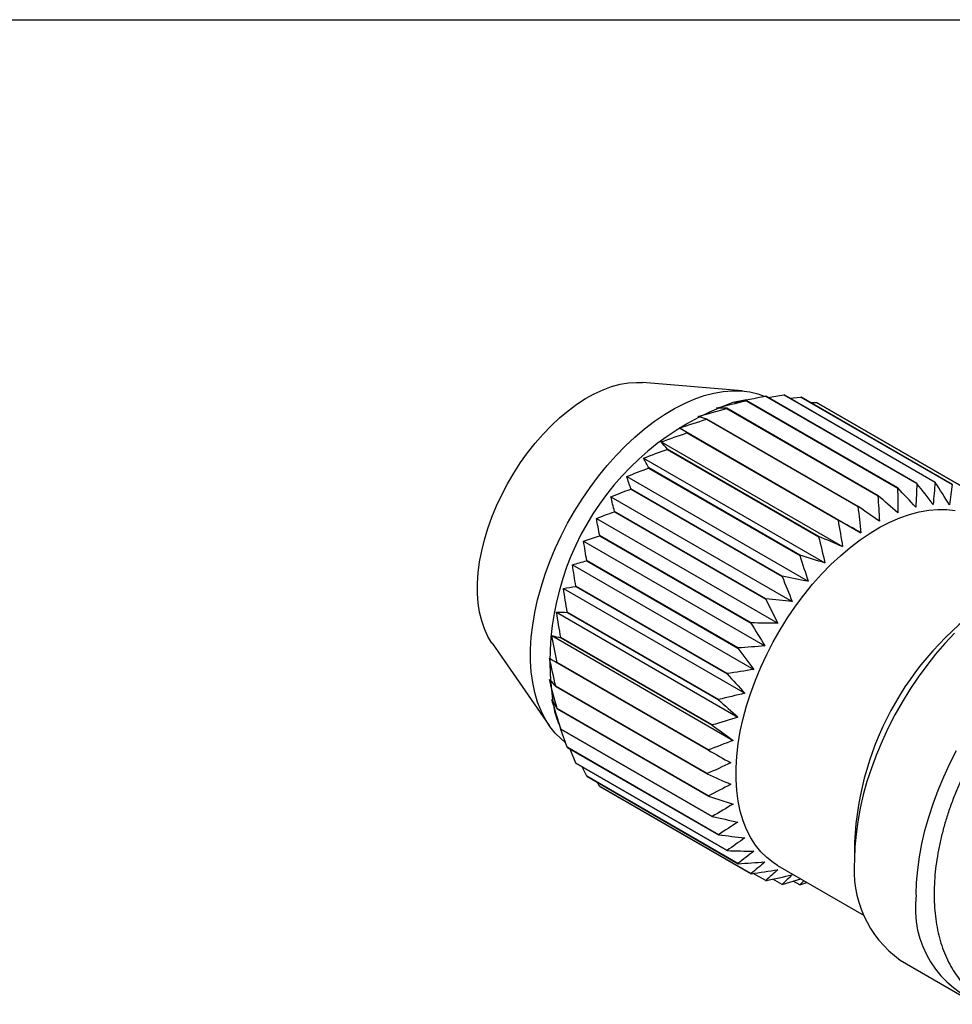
# Model space of a CAD drawing. Header units: millimetres. Extents: x 6 to 273, y 6 to 210.
# Tile 4 of 5: x 211 to 243, y 176 to 210. Entities that reach past the tile are written whole.
import ezdxf

# ---------------------------------------------------------------- set-up
doc = ezdxf.new("R2010")
doc.units = ezdxf.units.MM
doc.linetypes.add('SLD-Solid', pattern=[0])
doc.layers.add('TEXT', color=140, linetype='SLD-Solid', lineweight=25)

msp = doc.modelspace()

# ---------------------------------------------------------------- linework, layer by layer
for p, q in [((235.75, 196.935), (232.36, 197.221)), ((236.539, 196.758), (241.682, 193.789)), ((241.688, 193.79), (236.546, 196.759)), ((236.616, 196.718), (237.16, 196.799)), ((237.16, 196.799), (242.303, 193.831)), ((242.309, 193.83), (237.167, 196.799)), ((237.353, 196.692), (237.741, 196.728)), ((237.741, 196.728), (242.884, 193.76)), ((242.89, 193.758), (237.747, 196.727)), ((235.896, 196.632), (235.432, 196.539)), ((235.888, 196.604), (241.03, 193.636)), ((241.037, 193.638), (235.895, 196.606)), ((238.073, 196.539), (238.273, 196.547)), ((238.273, 196.547), (243.415, 193.578)), ((243.42, 193.575), (238.278, 196.544)), ((235.217, 196.342), (240.36, 193.373)), ((240.367, 193.376), (235.224, 196.345)), ((234.538, 195.974), (239.681, 193.006)), ((239.688, 193.01), (234.545, 195.979)), ((233.619, 195.678), (239.783, 192.12)), ((233.862, 195.508), (239.005, 192.54)), ((239.012, 192.545), (233.869, 195.514)), ((232.999, 195.205), (239.162, 191.647)), ((233.2, 194.951), (238.343, 191.982)), ((238.349, 191.989), (233.207, 194.957)), ((232.397, 194.651), (238.56, 191.093)), ((232.563, 194.312), (237.705, 191.343)), ((237.712, 191.35), (232.569, 194.319)), ((231.823, 194.026), (237.986, 190.468)), ((231.961, 193.601), (237.103, 190.632)), ((237.11, 190.64), (231.967, 193.609)), ((231.286, 193.339), (237.449, 189.781)), ((231.404, 192.83), (236.547, 189.862)), ((236.552, 189.87), (231.41, 192.839)), ((230.795, 192.604), (236.958, 189.046)), ((230.358, 191.83), (236.521, 188.273)), ((230.902, 192.013), (236.044, 189.044)), ((236.049, 189.053), (230.907, 192.021)), ((229.982, 191.032), (236.145, 187.474)), ((230.462, 191.161), (235.604, 188.193)), ((235.608, 188.202), (230.466, 191.17)), ((229.674, 190.222), (235.837, 186.664)), ((230.092, 190.29), (235.234, 187.321)), ((235.238, 187.33), (230.095, 190.299)), ((229.438, 189.414), (235.601, 185.856)), ((229.797, 189.413), (234.94, 186.444)), ((234.942, 186.454), (229.8, 189.422)), ((227.246, 188.361), (229.188, 185.568)), ((229.279, 188.621), (235.442, 185.063)), ((229.584, 188.545), (234.726, 185.577)), ((234.728, 185.586), (229.586, 188.554)), ((229.454, 187.701), (234.597, 184.732)), ((234.598, 184.741), (229.455, 187.709)), ((234.554, 183.933), (229.411, 186.901)), ((229.411, 186.893), (234.554, 183.924)), ((229.372, 186.042), (229.45, 185.811)), ((234.597, 183.175), (229.454, 186.143)), ((229.455, 186.136), (234.598, 183.167)), ((229.516, 185.626), (229.438, 185.847)), ((229.451, 185.812), (229.586, 185.441)), ((234.726, 182.479), (229.584, 185.448)), ((229.797, 184.827), (229.585, 185.43)), ((229.586, 185.441), (234.728, 182.472)), ((234.94, 181.858), (229.797, 184.827)), ((229.8, 184.821), (234.942, 181.852)), ((230.092, 184.29), (229.897, 184.765)), ((235.234, 181.321), (230.092, 184.29)), ((230.095, 184.285), (235.238, 181.316)), ((230.462, 183.846), (230.313, 184.159)), ((235.604, 180.877), (230.462, 183.846)), ((230.466, 183.842), (235.608, 180.873)), ((230.902, 183.502), (230.831, 183.631)), ((236.044, 180.534), (230.902, 183.502)), ((230.907, 183.499), (236.049, 180.531)), ((239.569, 181.602), (239.569, 181.03)), ((236.947, 180.815), (239.89, 179.116)), ((236.547, 180.296), (236.122, 180.541)), ((237.103, 180.168), (236.792, 180.348)), ((237.11, 180.168), (237.74, 180.357)), ((237.705, 180.153), (237.484, 180.28)), ((237.848, 180.294), (237.705, 180.153)), ((237.712, 180.153), (237.944, 180.239)), ((241.122, 177.596), (243.218, 176.386))]:
    msp.add_line(p, q)
at = {"flags": 128}
for points in [[(227.246, 188.361), (227.239, 188.37), (227.102, 188.597), (226.987, 188.848), (226.894, 189.121), (226.823, 189.414), (226.776, 189.727), (226.752, 190.056), (226.752, 190.4), (226.776, 190.757), (226.823, 191.124), (226.894, 191.499), (226.987, 191.88), (227.102, 192.264), (227.239, 192.648), (227.397, 193.031), (227.574, 193.41), (227.769, 193.783), (227.982, 194.147), (228.211, 194.499), (228.454, 194.838), (228.71, 195.162), (228.977, 195.469), (229.254, 195.755), (229.539, 196.021), (229.83, 196.264), (230.125, 196.482), (230.423, 196.674), (230.721, 196.839), (231.017, 196.976), (231.31, 197.084), (231.598, 197.162), (231.88, 197.211), (232.152, 197.228), (232.36, 197.221)], [(229.721, 185.007), (229.593, 185.112), (229.391, 185.311), (229.21, 185.537), (229.049, 185.789), (228.909, 186.066), (228.792, 186.366), (228.697, 186.688), (228.626, 187.03), (228.578, 187.39), (228.554, 187.768), (228.554, 188.159), (228.578, 188.564), (228.626, 188.98), (228.697, 189.404), (228.792, 189.835), (228.909, 190.271), (229.049, 190.708), (229.21, 191.146), (229.391, 191.582), (229.593, 192.014), (229.813, 192.439), (230.051, 192.856), (230.305, 193.262), (230.575, 193.656), (230.858, 194.035), (231.154, 194.398), (231.461, 194.743), (231.777, 195.067), (232.102, 195.37), (232.432, 195.65), (232.767, 195.906), (233.105, 196.135), (233.445, 196.338), (233.784, 196.513), (234.12, 196.659), (234.453, 196.776), (234.781, 196.862), (235.101, 196.918), (235.413, 196.944), (235.715, 196.938), (236.005, 196.901), (236.281, 196.834), (236.491, 196.759)], [(236.947, 180.815), (236.8, 180.908), (236.58, 181.079), (236.378, 181.278), (236.197, 181.504), (236.036, 181.756), (235.896, 182.033), (235.779, 182.333), (235.684, 182.655), (235.613, 182.997), (235.565, 183.357), (235.541, 183.734), (235.541, 184.126), (235.565, 184.531), (235.613, 184.946), (235.684, 185.371), (235.779, 185.802), (235.896, 186.237), (236.036, 186.675), (236.197, 187.113), (236.378, 187.549), (236.58, 187.981), (236.8, 188.406), (237.038, 188.823), (237.292, 189.229), (237.562, 189.623), (237.845, 190.002), (238.141, 190.365), (238.448, 190.709), (238.764, 191.034), (239.088, 191.337), (239.419, 191.617), (239.754, 191.872), (240.092, 192.102), (240.431, 192.305), (240.77, 192.48), (241.107, 192.626), (241.44, 192.742), (241.768, 192.829), (242.088, 192.885), (242.4, 192.91), (242.701, 192.905), (242.991, 192.868)], [(242.966, 188.706), (242.64, 188.358), (242.323, 187.991), (242.018, 187.606), (241.726, 187.206), (241.448, 186.792), (241.185, 186.365), (240.939, 185.929), (240.71, 185.484), (240.5, 185.034), (240.309, 184.578), (240.139, 184.121), (239.989, 183.664), (239.862, 183.208), (239.757, 182.757), (239.675, 182.311), (239.616, 181.874), (239.58, 181.446), (239.569, 181.03)], [(241.665, 179.82), (241.677, 180.236), (241.712, 180.664), (241.771, 181.101), (241.853, 181.547), (241.958, 181.998), (242.086, 182.454), (242.235, 182.911), (242.405, 183.368), (242.596, 183.823), (242.806, 184.274), (243.035, 184.719)]]:
    msp.add_lwpolyline(points, dxfattribs=at)
for centre, radius, start, end in [((237.134, 192.876), 3.927, 98.6118, 98.7101), ((237.083, 193.598), 3.202, 88.5029, 88.6156), ((237.136, 194.063), 2.733, 77.0812, 77.2065), ((238.533, 187.751), 9.319, 109.4405, 190.5649), ((237.357, 191.933), 4.897, 107.3753, 107.4602), ((237.202, 194.269), 2.516, 64.6929, 64.8252), ((237.788, 190.834), 6.078, 114.9435, 115.0171), ((238.42, 189.664), 7.409, 121.531, 121.5954), ((239.209, 188.518), 8.801, 127.3504, 127.4079), ((240.074, 187.487), 10.147, 132.5884, 132.6407), ((240.912, 186.648), 11.333, 137.4013, 137.4499), ((242.276, 189.907), 3.927, 98.6118, 98.7101), ((242.225, 190.629), 3.202, 88.5029, 88.6156), ((242.279, 191.095), 2.733, 77.0812, 77.2065), ((241.612, 186.051), 12.253, 141.9198, 141.9659), ((242.93, 187.865), 6.078, 114.9435, 115.0171), ((242.499, 188.965), 4.897, 107.3753, 107.4602), ((242.07, 185.717), 12.82, 146.2555, 146.3002), ((243.562, 186.695), 7.409, 121.531, 121.5954), ((244.351, 185.549), 8.801, 127.3504, 127.4079), ((242.204, 185.632), 12.98, 150.5081, 150.5524), ((245.216, 184.518), 10.147, 132.5884, 132.6407), ((241.969, 185.75), 12.716, 154.7719, 154.8168), ((246.055, 183.679), 11.333, 137.4013, 137.4499), ((246.755, 183.083), 12.253, 141.9198, 141.9659), ((241.36, 186.007), 12.055, 159.1417, 159.1883), ((247.213, 182.749), 12.82, 146.2555, 146.3002), ((249.979, 181.143), 10.421, 122.5268, 177.4786), ((240.416, 186.322), 11.059, 163.7196, 163.769), ((247.347, 182.663), 12.98, 150.5081, 150.5524), ((239.215, 186.616), 9.822, 168.6211, 168.6745), ((247.111, 182.782), 12.716, 154.7719, 154.8168), ((237.863, 186.823), 8.454, 173.9824, 174.0414), ((246.502, 183.038), 12.055, 159.1417, 159.1883), ((236.479, 186.897), 7.068, 179.9668, 180.0332), ((245.558, 183.353), 11.059, 163.7196, 163.769), ((235.181, 186.823), 5.767, 186.7679, 186.844), ((234.068, 186.616), 4.634, 194.6025, 194.6906), ((244.357, 183.648), 9.822, 168.6211, 168.6745), ((233.207, 186.322), 3.723, 203.6774, 203.7794), ((243.005, 183.854), 8.454, 173.9824, 174.0414), ((232.626, 186.007), 3.061, 214.112, 214.2281), ((232.313, 185.75), 2.656, 225.8089, 225.9366), ((241.622, 183.928), 7.068, 179.9668, 180.0332), ((232.214, 185.631), 2.501, 238.3379, 238.4708), ((240.324, 183.854), 5.767, 186.7679, 186.844), ((239.21, 183.648), 4.634, 194.6025, 194.6906), ((238.349, 183.353), 3.723, 203.6774, 203.7794), ((237.769, 183.038), 3.061, 214.112, 214.2281), ((243.309, 180.654), 3.76, 174.2618, 234.426), ((237.455, 182.781), 2.656, 225.8089, 225.9366), ((237.357, 182.662), 2.501, 238.3379, 238.4708), ((237.392, 182.748), 2.593, 250.9722, 251.1019), ((237.464, 183.082), 2.936, 262.943, 263.0624), ((237.476, 183.678), 3.533, 273.7294, 273.835), ((245.055, 179.348), 3.423, 172.0807, 251.9191)]:
    msp.add_arc(centre, radius, start, end)
for points in [[(235.485, 196.547), (235.836, 196.622), (236.188, 196.691), (236.539, 196.758)], [(234.872, 196.355), (235.211, 196.443), (235.549, 196.525), (235.888, 196.604)], [(235.895, 196.606), (235.755, 196.59), (235.618, 196.571), (235.485, 196.547)], [(234.247, 196.064), (234.57, 196.161), (234.893, 196.253), (235.217, 196.342)], [(234.545, 195.979), (234.442, 196.01), (234.342, 196.038), (234.247, 196.064)], [(235.224, 196.345), (235.104, 196.351), (234.986, 196.355), (234.872, 196.355)], [(233.619, 195.678), (233.925, 195.782), (234.231, 195.88), (234.538, 195.974)], [(232.999, 195.205), (233.286, 195.311), (233.574, 195.411), (233.862, 195.508)], [(233.869, 195.514), (233.782, 195.571), (233.698, 195.626), (233.619, 195.678)], [(233.207, 194.957), (233.134, 195.042), (233.064, 195.124), (232.999, 195.205)], [(232.397, 194.651), (232.663, 194.756), (232.931, 194.855), (233.2, 194.951)], [(232.569, 194.319), (232.508, 194.431), (232.45, 194.542), (232.397, 194.651)], [(231.823, 194.026), (232.068, 194.126), (232.315, 194.221), (232.563, 194.312)], [(231.967, 193.609), (231.915, 193.749), (231.866, 193.888), (231.823, 194.026)], [(241.682, 193.789), (241.674, 193.523), (241.663, 193.257), (241.648, 192.989)], [(242.237, 193.079), (242.056, 193.316), (241.873, 193.553), (241.688, 193.79)], [(242.303, 193.831), (242.284, 193.58), (242.263, 193.33), (242.237, 193.079)], [(242.794, 193.065), (242.634, 193.321), (242.473, 193.576), (242.309, 193.83)], [(242.884, 193.76), (242.857, 193.529), (242.828, 193.297), (242.794, 193.065)], [(231.286, 193.339), (231.509, 193.431), (231.734, 193.518), (231.961, 193.601)], [(240.36, 193.373), (240.38, 193.085), (240.397, 192.796), (240.41, 192.506)], [(241.035, 192.797), (240.814, 192.99), (240.591, 193.183), (240.367, 193.376)], [(241.03, 193.636), (241.035, 193.357), (241.037, 193.077), (241.035, 192.797)], [(241.648, 192.989), (241.446, 193.206), (241.242, 193.422), (241.037, 193.638)], [(231.41, 192.839), (231.364, 193.006), (231.322, 193.173), (231.286, 193.339)], [(230.795, 192.604), (230.995, 192.684), (231.199, 192.759), (231.404, 192.83)], [(239.681, 193.006), (239.718, 192.711), (239.752, 192.416), (239.783, 192.12)], [(240.41, 192.506), (240.171, 192.674), (239.93, 192.842), (239.688, 193.01)], [(230.907, 192.021), (230.865, 192.216), (230.827, 192.41), (230.795, 192.604)], [(239.005, 192.54), (239.06, 192.243), (239.113, 191.945), (239.162, 191.647)], [(239.783, 192.12), (239.527, 192.261), (239.27, 192.403), (239.012, 192.545)], [(230.358, 191.83), (230.536, 191.895), (230.718, 191.956), (230.902, 192.013)], [(230.466, 191.17), (230.425, 191.39), (230.389, 191.61), (230.358, 191.83)], [(238.343, 191.982), (238.418, 191.687), (238.491, 191.39), (238.56, 191.093)], [(239.162, 191.647), (238.892, 191.76), (238.621, 191.874), (238.349, 191.989)], [(229.982, 191.032), (230.139, 191.079), (230.299, 191.122), (230.462, 191.161)], [(230.095, 190.299), (230.053, 190.543), (230.015, 190.787), (229.982, 191.032)], [(237.705, 191.343), (237.801, 191.052), (237.895, 190.76), (237.986, 190.468)], [(238.56, 191.093), (238.278, 191.177), (237.995, 191.263), (237.712, 191.35)], [(237.103, 190.632), (237.221, 190.35), (237.336, 190.066), (237.449, 189.781)], [(237.986, 190.468), (237.694, 190.524), (237.402, 190.581), (237.11, 190.64)], [(229.674, 190.222), (229.81, 190.249), (229.949, 190.271), (230.092, 190.29)], [(229.8, 189.422), (229.753, 189.688), (229.711, 189.955), (229.674, 190.222)], [(236.547, 189.862), (236.686, 189.59), (236.823, 189.318), (236.958, 189.046)], [(237.449, 189.781), (237.151, 189.809), (236.852, 189.839), (236.552, 189.87)], [(229.438, 189.414), (229.554, 189.417), (229.674, 189.416), (229.797, 189.413)], [(229.586, 188.554), (229.532, 188.84), (229.482, 189.126), (229.438, 189.414)], [(236.044, 189.044), (236.205, 188.787), (236.364, 188.53), (236.521, 188.273)], [(236.958, 189.046), (236.655, 189.046), (236.352, 189.049), (236.049, 189.053)], [(229.279, 188.621), (229.376, 188.598), (229.478, 188.573), (229.584, 188.545)], [(229.455, 187.709), (229.392, 188.012), (229.333, 188.315), (229.279, 188.621)], [(235.604, 188.193), (235.786, 187.953), (235.967, 187.714), (236.145, 187.474)], [(236.521, 188.273), (236.217, 188.247), (235.913, 188.223), (235.608, 188.202)], [(229.411, 186.901), (229.336, 187.217), (229.265, 187.535), (229.198, 187.855)], [(229.198, 187.855), (229.279, 187.806), (229.365, 187.754), (229.454, 187.701)], [(236.145, 187.474), (235.843, 187.424), (235.541, 187.376), (235.238, 187.33)], [(229.454, 186.143), (229.365, 186.47), (229.279, 186.799), (229.198, 187.13)], [(229.198, 187.13), (229.265, 187.053), (229.336, 186.974), (229.411, 186.893)], [(235.234, 187.321), (235.436, 187.102), (235.638, 186.884), (235.837, 186.664)], [(229.279, 186.457), (229.333, 186.351), (229.392, 186.244), (229.455, 186.136)], [(229.584, 185.448), (229.478, 185.782), (229.376, 186.118), (229.279, 186.457)], [(234.94, 186.444), (235.161, 186.248), (235.382, 186.052), (235.601, 185.856)], [(235.837, 186.664), (235.539, 186.591), (235.241, 186.521), (234.942, 186.454)], [(235.601, 185.856), (235.311, 185.763), (235.02, 185.673), (234.728, 185.586)], [(234.726, 185.577), (234.966, 185.405), (235.205, 185.234), (235.442, 185.063)], [(235.442, 185.063), (235.161, 184.952), (234.88, 184.845), (234.598, 184.741)], [(234.597, 184.732), (234.853, 184.586), (235.108, 184.441), (235.362, 184.297)], [(235.362, 184.297), (235.093, 184.172), (234.824, 184.051), (234.554, 183.933)], [(234.554, 183.924), (234.824, 183.806), (235.093, 183.688), (235.362, 183.572)], [(235.362, 183.572), (235.108, 183.436), (234.853, 183.304), (234.597, 183.175)], [(234.598, 183.167), (234.88, 183.077), (235.161, 182.987), (235.442, 182.899)], [(235.442, 182.899), (235.205, 182.755), (234.966, 182.616), (234.726, 182.479)], [(234.728, 182.472), (235.02, 182.41), (235.311, 182.349), (235.601, 182.289)], [(235.601, 182.289), (235.382, 182.142), (235.161, 181.999), (234.94, 181.858)], [(234.942, 181.852), (235.241, 181.817), (235.539, 181.784), (235.837, 181.753)], [(235.837, 181.753), (235.638, 181.605), (235.436, 181.462), (235.234, 181.321)], [(235.238, 181.316), (235.541, 181.308), (235.843, 181.302), (236.145, 181.299)], [(236.145, 181.299), (235.967, 181.155), (235.786, 181.015), (235.604, 180.877)], [(235.608, 180.873), (235.913, 180.891), (236.217, 180.912), (236.521, 180.934)], [(236.521, 180.934), (236.364, 180.797), (236.205, 180.664), (236.044, 180.534)], [(236.049, 180.531), (236.352, 180.573), (236.655, 180.618), (236.958, 180.666)], [(236.958, 180.666), (236.823, 180.539), (236.686, 180.416), (236.547, 180.296)], [(236.552, 180.294), (236.852, 180.359), (237.151, 180.427), (237.449, 180.497)], [(237.449, 180.497), (237.336, 180.384), (237.221, 180.275), (237.103, 180.168)]]:
    msp.add_open_spline(points, degree=3)
msp.add_open_spline([(251.163, 188.87), (251.112, 188.896), (250.973, 188.968), (250.73, 189.055), (250.438, 189.135), (250.134, 189.185), (249.82, 189.209), (249.497, 189.204), (249.167, 189.17), (248.829, 189.109), (248.487, 189.018), (248.14, 188.9), (247.791, 188.753), (247.442, 188.579), (247.095, 188.38), (246.751, 188.155), (246.411, 187.907), (246.078, 187.637), (245.751, 187.346), (245.433, 187.035), (245.125, 186.705), (244.828, 186.359), (244.542, 185.998), (244.268, 185.623), (244.009, 185.235), (243.764, 184.836), (243.535, 184.428), (243.322, 184.012), (243.127, 183.59), (242.95, 183.163), (242.792, 182.733), (242.653, 182.302), (242.534, 181.871), (242.437, 181.441), (242.361, 181.015), (242.307, 180.594), (242.276, 180.179), (242.268, 179.772), (242.283, 179.375), (242.323, 178.989), (242.387, 178.617), (242.475, 178.261), (242.586, 177.922), (242.722, 177.603), (242.88, 177.306), (243.059, 177.032), (243.258, 176.783), (243.477, 176.56), (243.682, 176.383), (243.822, 176.292), (243.876, 176.256)], degree=3, knots=[0, 0, 0, 0, 0.011137, 0.030742, 0.050411, 0.070224, 0.090249, 0.110535, 0.131104, 0.151954, 0.173059, 0.194376, 0.215851, 0.237431, 0.25907, 0.280731, 0.30238, 0.324006, 0.3456, 0.367159, 0.388686, 0.410182, 0.431653, 0.453103, 0.474539, 0.495967, 0.517392, 0.538822, 0.560261, 0.581715, 0.603191, 0.624696, 0.646236, 0.667815, 0.689439, 0.711111, 0.73283, 0.754591, 0.776385, 0.798187, 0.81996, 0.841658, 0.863223, 0.884593, 0.905711, 0.926533, 0.947043, 0.967254, 0.987205, 1, 1, 1, 1])
at = {"layer": 'TEXT'}
msp.add_line((6.35, 209.55), (273.05, 209.55), dxfattribs=at)

doc.saveas('drawing.dxf')
